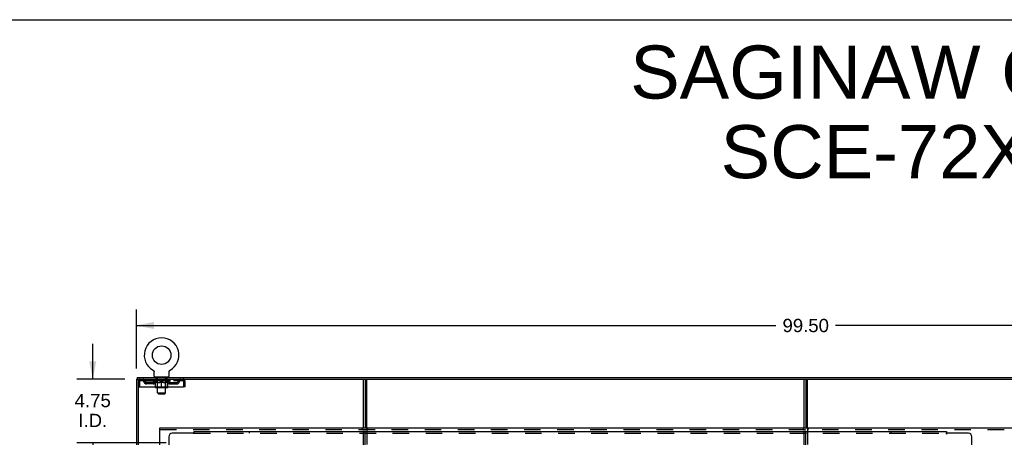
# Model space of a CAD drawing. Header units: inches. Extents: x 0 to 224, y 0 to 145.
# Tile 10 of 13: x 76 to 150, y 114 to 145. Entities that reach past the tile are written whole.
import ezdxf

# ---------------------------------------------------------------- set-up
doc = ezdxf.new("R2010")
doc.units = ezdxf.units.IN
doc.header["$LTSCALE"] = 12.302632
doc.header["$MEASUREMENT"] = 0
doc.linetypes.add('HIDDEN', pattern=[0.2, 0.1, -0.1])
doc.layers.get('0').update_dxf_attribs({"linetype": 'CONTINUOUS'})
for name, color, linetype in [('DEFAULT_2', 8, 'HIDDEN'), ('DIMENSIONS', 7, 'CONTINUOUS'), ('SUBPANELS', 7, 'CONTINUOUS')]:
    doc.layers.add(name, color=color, linetype=linetype)
doc.styles.get("Standard").update_dxf_attribs({"font": 'arial.ttf'})
doc.dimstyles.new('DIMSTYLE_1', dxfattribs={"dimtxt": 0.986842, "dimasz": 1.315789, "dimexe": 0.09, "dimexo": 0.07, "dimgap": 0.0375, "dimtad": 0, "dimtih": 1, "dimtoh": 1, "dimzin": 4, "dimdsep": 46, "dimtxsty": 'Standard', "dimblk": '_FILLED', "dimblk1": '_FILLED', "dimblk2": '_FILLED', "dimcen": 0.09, "dimadec": 3, "dimazin": 1, "dimtfac": 1, "dimtdec": 3, "dimtofl": 0, "dimtmove": 0, "dimatfit": 3, "dimldrblk": '_FILLED', "dimfxl": 0, "dimtolj": 1, "dimtzin": 4, "dimarcsym": 0})

# ---------------------------------------------------------------- blocks, each defined once
blk = doc.blocks.new('_FILLED')
at = {"color": 0, "linetype": 'ByBlock'}
blk.add_solid([(0, 0), (-1, 0.2), (-1, -0.2)], dxfattribs=at)
blk = doc.blocks.new('*D6')
at = {"layer": 'DIMENSIONS', "color": 2, "linetype": 'Continuous'}
for p, q in [((85.153, 118.797), (85.153, 123.175)), ((184.653, 118.797), (184.653, 123.175)), ((85.153, 121.991), (132.686, 121.991)), ((184.653, 121.991), (137.121, 121.991))]:
    blk.add_line(p, q, dxfattribs=at)
at = {"layer": 'DIMENSIONS', "color": 2, "linetype": 'Continuous', "xscale": 1.3157894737, "yscale": 1.3157894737, "zscale": 1.3157894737, "rotation": 180}
blk.add_blockref('_FILLED', (85.153, 121.991), dxfattribs=at)
at = {"layer": 'DIMENSIONS', "color": 2, "linetype": 'Continuous', "xscale": 1.3157894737, "yscale": 1.3157894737, "zscale": 1.3157894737}
blk.add_blockref('_FILLED', (184.653, 121.991), dxfattribs=at)
at = {"layer": 'DIMENSIONS', "color": 2, "linetype": 'Continuous', "insert": (134.903, 122.484), "char_height": 0.9868, "width": 3.44844, "attachment_point": 2, "line_spacing_factor": 0.9}
blk.add_mtext('99.50', dxfattribs=at)
blk = doc.blocks.new('*D12')
at = {"layer": 'DIMENSIONS', "color": 2, "linetype": 'Continuous'}
for p, q in [((81.912, 118.001), (81.912, 120.633)), ((84.295, 118.001), (80.727, 118.001)), ((87.357, 113.251), (80.727, 113.251)), ((81.912, 113.251), (81.912, 110.62))]:
    blk.add_line(p, q, dxfattribs=at)
at = {"layer": 'DIMENSIONS', "color": 2, "linetype": 'Continuous', "xscale": 1.3157894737, "yscale": 1.3157894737, "zscale": 1.3157894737}
for p, rotation in [((81.912, 118.001), 270), ((81.912, 113.251), 90)]:
    blk.add_blockref('_FILLED', p, dxfattribs=dict(at, rotation=rotation))
at = {"layer": 'DIMENSIONS', "color": 2, "linetype": 'Continuous', "insert": (81.912, 116.901), "char_height": 0.9868, "width": 2.68172, "attachment_point": 2, "line_spacing_factor": 0.9}
blk.add_mtext('4.75\\PI.D.', dxfattribs=at)

msp = doc.modelspace()

# ---------------------------------------------------------------- hatches: boundary and pattern name
at = {"linetype": 'Continuous'}
h = msp.add_hatch(dxfattribs=at)
h.set_pattern_fill('DEFAULT__2', color=2, scale=1000000000.0, angle=125, style=0, pattern_type=0)
h.set_pattern_definition([(125, (0, 0), (-819200000, -573600000), [])])
edge = h.paths.add_edge_path()
edge.add_line((85.278, 118.001), (85.278, 46.251))
edge.add_line((85.153, 46.251), (85.278, 46.251))
edge.add_line((85.153, 118.001), (85.153, 46.251))
edge.add_line((85.153, 118.001), (85.278, 118.001))
h = msp.add_hatch(dxfattribs=at)
h.set_pattern_fill('DEFAULT__4', color=2, scale=38602.009263, angle=165, style=0, pattern_type=0)
h.set_pattern_definition([(165, (0, 0), (-9990, -37287), [])])
edge = h.paths.add_edge_path()
edge.add_line((85.216, 118.001), (184.591, 118.001))
edge.add_line((85.216, 118.126), (85.216, 118.001))
edge.add_line((85.216, 118.126), (184.591, 118.126))
edge.add_line((184.591, 118.126), (184.591, 118.001))

# ---------------------------------------------------------------- linework, layer by layer
at = {"color": 7, "linetype": 'Continuous'}
for p, q in [((0, 144.737), (223.684, 144.737)), ((86.393, 118.664), (86.393, 118.664)), ((86.393, 118.664), (86.397, 118.662)), ((86.396, 118.663), (86.394, 118.664)), ((86.397, 118.662), (86.402, 118.659)), ((86.402, 118.659), (86.406, 118.656)), ((86.406, 118.656), (86.41, 118.653)), ((86.41, 118.653), (86.414, 118.65)), ((86.414, 118.65), (86.418, 118.647)), ((86.418, 118.647), (86.422, 118.643)), ((86.421, 118.643), (86.425, 118.64)), ((86.425, 118.64), (86.429, 118.636)), ((86.428, 118.636), (86.432, 118.632)), ((86.432, 118.632), (86.435, 118.628)), ((86.435, 118.628), (86.438, 118.624)), ((86.438, 118.624), (86.441, 118.62)), ((86.441, 118.62), (86.444, 118.616)), ((86.444, 118.616), (86.447, 118.611)), ((86.446, 118.611), (86.449, 118.607)), ((86.449, 118.607), (86.451, 118.602)), ((86.451, 118.603), (86.453, 118.598)), ((86.453, 118.598), (86.455, 118.593)), ((86.455, 118.593), (86.457, 118.588)), ((86.457, 118.588), (86.459, 118.584)), ((86.459, 118.584), (86.46, 118.579)), ((86.46, 118.579), (86.462, 118.574)), ((86.462, 118.574), (86.463, 118.569)), ((86.463, 118.569), (86.464, 118.564)), ((86.464, 118.564), (86.465, 118.559)), ((86.465, 118.559), (86.465, 118.554)), ((87.591, 118.549), (87.592, 118.554)), ((87.592, 118.559), (87.593, 118.564)), ((87.592, 118.554), (87.592, 118.559)), ((87.593, 118.564), (87.594, 118.569)), ((87.594, 118.569), (87.595, 118.574)), ((87.595, 118.574), (87.596, 118.579)), ((87.596, 118.579), (87.598, 118.584)), ((87.598, 118.584), (87.6, 118.588)), ((87.6, 118.588), (87.601, 118.593)), ((87.601, 118.593), (87.603, 118.598)), ((87.603, 118.598), (87.606, 118.603)), ((87.605, 118.602), (87.608, 118.607)), ((87.608, 118.607), (87.61, 118.611)), ((87.61, 118.611), (87.613, 118.616)), ((87.613, 118.616), (87.616, 118.62)), ((87.616, 118.62), (87.619, 118.624)), ((87.619, 118.624), (87.622, 118.628)), ((87.622, 118.628), (87.625, 118.632)), ((87.625, 118.632), (87.628, 118.636)), ((87.628, 118.636), (87.632, 118.64)), ((87.632, 118.64), (87.635, 118.643)), ((87.635, 118.643), (87.639, 118.647)), ((87.639, 118.647), (87.643, 118.65)), ((87.643, 118.65), (87.647, 118.653)), ((87.647, 118.653), (87.651, 118.656)), ((87.651, 118.656), (87.655, 118.659)), ((87.655, 118.659), (87.659, 118.662)), ((87.655, 118.659), (87.656, 118.66)), ((87.659, 118.662), (87.664, 118.664)), ((87.662, 118.664), (87.661, 118.663)), ((87.664, 118.664), (87.664, 118.664)), ((85.153, 118.001), (85.153, 46.251)), ((85.153, 118.001), (184.653, 118.001)), ((85.216, 118.126), (85.216, 118.001)), ((85.216, 118.126), (184.591, 118.126)), ((85.278, 118.001), (85.278, 46.251)), ((85.278, 117.834), (85.382, 117.834)), ((85.382, 117.834), (85.382, 117.439)), ((86.466, 118.544), (86.466, 118.539)), ((86.466, 118.225), (86.466, 118.539)), ((86.528, 118.156), (86.528, 118.126)), ((87.528, 118.156), (86.528, 118.156)), ((87.528, 118.156), (87.528, 118.126)), ((87.591, 118.225), (87.591, 118.539)), ((88.674, 117.439), (88.674, 117.834)), ((88.778, 117.834), (88.674, 117.834)), ((102.028, 114.376), (102.028, 118.001)), ((102.153, 118.001), (102.153, 114.376)), ((134.903, 118.001), (134.903, 114.376)), ((85.278, 117.439), (85.382, 117.439)), ((86.565, 117.397), (86.565, 117.439)), ((87.455, 117.36), (86.602, 117.36)), ((86.728, 116.975), (86.728, 117.36)), ((87.028, 117.36), (87.028, 117.439)), ((87.328, 116.975), (87.328, 117.36)), ((87.492, 117.397), (87.492, 117.439)), ((88.778, 117.439), (88.674, 117.439)), ((86.797, 116.906), (86.728, 116.975)), ((86.728, 116.975), (87.328, 116.975)), ((86.797, 116.906), (87.259, 116.906)), ((87.259, 116.906), (87.328, 116.975)), ((86.903, 112.126), (86.903, 114.376)), ((86.903, 114.376), (182.028, 114.376))]:
    msp.add_line(p, q, dxfattribs=at)
at = {"color": 3, "linetype": 'Continuous'}
for p, q in [((85.412, 117.439), (85.412, 117.834)), ((88.644, 117.834), (88.644, 117.439)), ((88.778, 117.439), (88.778, 117.834)), ((102.278, 114.376), (102.278, 118.001)), ((134.778, 114.376), (134.778, 118.001)), ((135.028, 114.376), (135.028, 118.001)), ((85.412, 117.439), (88.644, 117.439))]:
    msp.add_line(p, q, dxfattribs=at)
at = {"color": 7, "linetype": 'Continuous'}
for points in [[(86.465, 118.554), (86.466, 118.549), (86.466, 118.544)], [(87.591, 118.539), (87.591, 118.544), (87.591, 118.549)], [(87.591, 118.539), (87.591, 118.544), (87.591, 118.549)]]:
    msp.add_lwpolyline(points, dxfattribs=at)
at = {"color": 3, "linetype": 'Continuous'}
for points in [[(85.412, 117.834), (85.415, 117.853), (85.417, 117.871), (85.419, 117.889), (85.422, 117.907), (85.424, 117.923), (85.427, 117.938), (85.429, 117.952), (85.431, 117.965), (85.434, 117.976), (85.436, 117.985), (85.438, 117.992), (85.441, 117.997), (85.443, 118), (85.445, 118.001)], [(88.611, 118.001), (88.614, 118), (88.616, 117.997), (88.618, 117.992), (88.621, 117.985), (88.623, 117.976), (88.626, 117.965), (88.628, 117.952), (88.63, 117.938), (88.633, 117.923), (88.635, 117.907), (88.637, 117.889), (88.64, 117.871), (88.642, 117.853), (88.644, 117.834)]]:
    msp.add_lwpolyline(points, dxfattribs=at)
at = {"color": 7, "linetype": 'Continuous'}
msp.add_circle((87.028, 119.784), 0.688, dxfattribs=at)
for centre, radius, start, end in [((87.028, 119.784), 1.288, 299.50527, 240.49473), ((85.445, 117.834), 0.063, 114.01843, 180), ((86.535, 118.225), 0.069, 180, 265), ((87.522, 118.225), 0.069, 275, 360), ((88.611, 117.834), 0.063, 0, 65.98157), ((86.602, 117.397), 0.0371, 180, 270), ((87.455, 117.397), 0.0371, 270, 360)]:
    msp.add_arc(centre, radius, start, end, dxfattribs=at)
at = {"color": 3, "linetype": 'Continuous'}
for centre, start, end in [((85.445, 117.834), 90, 180), ((88.611, 117.834), 0, 90)]:
    msp.add_arc(centre, 0.167, start, end, dxfattribs=at)
at = {"layer": 'DEFAULT_2', "color": 8, "linetype": 'HIDDEN'}
for p, q in [((86.4, 118.66), (86.402, 118.659)), ((85.445, 117.897), (85.445, 118.001)), ((85.445, 117.897), (88.611, 117.897)), ((85.997, 118.001), (85.997, 117.897)), ((86.395, 117.871), (86.395, 117.918)), ((86.554, 117.76), (86.395, 117.871)), ((87.662, 117.871), (86.395, 117.871)), ((86.405, 117.912), (86.405, 117.918)), ((86.413, 117.908), (86.413, 117.912)), ((86.413, 117.908), (87.643, 117.908)), ((86.422, 117.908), (86.422, 117.912)), ((86.423, 117.908), (86.423, 117.912)), ((86.433, 117.912), (86.433, 117.918)), ((86.45, 117.908), (86.45, 117.912)), ((86.451, 117.908), (86.451, 117.912)), ((86.48, 117.912), (86.48, 117.918)), ((86.494, 117.908), (86.494, 117.912)), ((86.497, 117.908), (86.497, 117.912)), ((86.701, 117.911), (86.5, 117.911)), ((86.543, 117.912), (86.543, 117.918)), ((86.545, 117.908), (86.545, 117.911)), ((86.545, 117.908), (86.545, 117.911)), ((86.548, 117.908), (86.548, 117.911)), ((86.556, 117.908), (86.556, 117.912)), ((86.556, 117.908), (86.556, 117.911)), ((86.559, 117.908), (86.559, 117.912)), ((86.562, 117.908), (86.562, 117.912)), ((86.567, 117.908), (86.567, 117.911)), ((86.581, 117.908), (86.581, 117.911)), ((86.591, 117.897), (86.591, 118.001)), ((86.599, 117.908), (86.599, 117.914)), ((86.599, 117.908), (86.599, 117.911)), ((86.62, 117.908), (86.62, 117.911)), ((86.62, 117.908), (86.62, 117.911)), ((86.621, 117.912), (86.621, 117.918)), ((86.625, 118.001), (86.625, 118.156)), ((86.631, 117.908), (86.631, 117.912)), ((86.635, 117.908), (86.635, 117.912)), ((86.644, 117.908), (86.644, 117.911)), ((86.656, 117.908), (86.656, 117.915)), ((86.663, 118.066), (86.663, 118.146)), ((86.671, 117.908), (86.671, 117.911)), ((86.733, 118.056), (86.673, 118.056)), ((86.674, 117.908), (86.674, 117.911)), ((86.701, 117.908), (86.701, 117.911)), ((86.768, 117.911), (86.706, 117.911)), ((86.712, 117.912), (86.712, 117.918)), ((86.716, 117.4), (86.716, 117.868)), ((86.719, 117.908), (86.719, 117.912)), ((86.723, 117.908), (86.723, 117.912)), ((86.728, 117.36), (86.728, 118.046)), ((86.729, 117.908), (86.729, 117.917)), ((86.733, 117.908), (86.733, 117.911)), ((86.744, 117.908), (86.744, 117.911)), ((86.768, 117.908), (86.768, 117.911)), ((86.843, 117.911), (86.784, 117.911)), ((86.805, 117.908), (86.805, 117.911)), ((86.812, 117.912), (86.812, 117.918)), ((86.816, 117.908), (86.816, 117.912)), ((86.818, 117.908), (86.818, 117.918)), ((86.821, 117.908), (86.821, 117.912)), ((86.828, 117.908), (86.828, 117.912)), ((86.843, 117.908), (86.843, 117.911)), ((86.924, 117.911), (86.869, 117.911)), ((86.882, 117.908), (86.882, 117.911)), ((86.914, 117.911), (86.991, 117.916)), ((86.918, 117.912), (86.918, 117.918)), ((86.919, 117.918), (86.918, 117.918)), ((86.919, 117.912), (86.919, 117.918)), ((86.919, 117.908), (86.919, 117.912)), ((86.923, 117.908), (86.923, 117.912)), ((86.924, 117.908), (86.924, 117.912)), ((86.924, 117.908), (86.924, 117.911)), ((86.959, 117.911), (87.024, 117.911)), ((86.965, 117.908), (86.965, 117.911)), ((86.97, 117.911), (86.97, 117.915)), ((86.991, 117.911), (86.991, 117.916)), ((87.008, 117.908), (87.008, 117.911)), ((87.026, 117.912), (87.026, 117.912)), ((87.026, 117.908), (87.026, 117.912)), ((87.026, 117.908), (87.026, 117.912)), ((87.028, 117.912), (87.028, 117.918)), ((87.028, 117.918), (87.143, 117.911)), ((87.031, 117.908), (87.031, 117.912)), ((87.031, 117.908), (87.031, 117.912)), ((87.031, 117.912), (87.031, 117.912)), ((87.049, 117.908), (87.049, 117.911)), ((87.049, 117.911), (87.097, 117.911)), ((87.092, 117.908), (87.092, 117.911)), ((87.133, 117.908), (87.133, 117.912)), ((87.133, 117.908), (87.133, 117.911)), ((87.133, 117.911), (87.187, 117.911)), ((87.134, 117.908), (87.134, 117.912)), ((87.138, 117.912), (87.138, 117.918)), ((87.138, 117.912), (87.138, 117.918)), ((87.138, 117.918), (87.138, 117.918)), ((87.138, 117.908), (87.138, 117.912)), ((87.174, 117.908), (87.174, 117.911)), ((87.213, 117.908), (87.213, 117.911)), ((87.213, 117.911), (87.273, 117.911)), ((87.229, 117.908), (87.229, 117.912)), ((87.236, 117.908), (87.236, 117.912)), ((87.239, 117.908), (87.239, 117.918)), ((87.241, 117.908), (87.241, 117.912)), ((87.245, 117.912), (87.245, 117.918)), ((87.252, 117.908), (87.252, 117.911)), ((87.288, 117.908), (87.288, 117.911)), ((87.288, 117.911), (87.35, 117.911)), ((87.312, 117.908), (87.312, 117.911)), ((87.383, 118.056), (87.323, 118.056)), ((87.323, 117.908), (87.323, 117.911)), ((87.328, 117.36), (87.328, 118.046)), ((87.328, 117.908), (87.328, 117.917)), ((87.334, 117.908), (87.334, 117.912)), ((87.338, 117.908), (87.338, 117.912)), ((87.341, 117.4), (87.341, 117.868)), ((87.345, 117.912), (87.345, 117.918)), ((87.355, 117.908), (87.355, 117.911)), ((87.355, 117.911), (87.557, 117.911)), ((87.383, 117.908), (87.383, 117.911)), ((87.386, 117.908), (87.386, 117.911)), ((87.393, 118.066), (87.393, 118.146)), ((87.401, 117.908), (87.401, 117.915)), ((87.412, 117.908), (87.412, 117.911)), ((87.422, 117.908), (87.422, 117.912)), ((87.426, 117.908), (87.426, 117.912)), ((87.431, 118.001), (87.431, 118.156)), ((87.435, 117.912), (87.435, 117.918)), ((87.437, 117.908), (87.437, 117.911)), ((87.437, 117.908), (87.437, 117.911)), ((87.457, 117.908), (87.457, 117.914)), ((87.458, 117.908), (87.458, 117.911)), ((87.466, 117.897), (87.466, 118.001)), ((87.476, 117.908), (87.476, 117.911)), ((87.49, 117.908), (87.49, 117.911)), ((87.494, 117.908), (87.494, 117.912)), ((87.498, 117.908), (87.498, 117.912)), ((87.501, 117.908), (87.501, 117.912)), ((87.501, 117.908), (87.501, 117.911)), ((87.502, 117.76), (87.662, 117.871)), ((87.508, 117.908), (87.508, 117.911)), ((87.511, 117.908), (87.511, 117.911)), ((87.512, 117.908), (87.512, 117.911)), ((87.513, 117.912), (87.513, 117.918)), ((87.56, 117.908), (87.56, 117.912)), ((87.562, 117.908), (87.562, 117.912)), ((87.577, 117.912), (87.577, 117.918)), ((87.605, 117.908), (87.605, 117.912)), ((87.607, 117.908), (87.607, 117.912)), ((87.623, 117.912), (87.623, 117.918)), ((87.634, 117.908), (87.634, 117.912)), ((87.634, 117.908), (87.634, 117.912)), ((87.643, 117.908), (87.643, 117.912)), ((87.652, 117.912), (87.652, 117.918)), ((87.662, 117.871), (87.662, 117.918)), ((88.06, 118.001), (88.06, 117.897)), ((88.611, 118.001), (88.611, 117.897)), ((85.914, 117.646), (85.914, 117.75)), ((86.397, 117.75), (85.914, 117.75)), ((86.397, 117.646), (85.914, 117.646)), ((86.164, 117.646), (86.164, 117.75)), ((86.554, 117.76), (86.565, 117.76)), ((86.565, 117.439), (86.565, 117.803)), ((86.565, 117.802), (86.589, 117.793)), ((86.716, 117.4), (86.676, 117.36)), ((86.707, 117.76), (86.887, 117.76)), ((86.728, 117.4), (86.716, 117.4)), ((86.716, 117.4), (87.341, 117.4)), ((87.028, 117.439), (87.028, 117.804)), ((87.17, 117.76), (87.35, 117.76)), ((87.341, 117.4), (87.328, 117.4)), ((87.341, 117.4), (87.381, 117.36)), ((87.492, 117.439), (87.492, 117.803)), ((87.492, 117.76), (87.502, 117.76)), ((87.66, 117.75), (88.143, 117.75)), ((87.66, 117.646), (88.143, 117.646)), ((87.893, 117.646), (87.893, 117.75)), ((88.143, 117.646), (88.143, 117.75)), ((86.903, 114.251), (182.028, 114.251)), ((101.966, 114.251), (101.966, 114.376)), ((102.028, 53.876), (102.028, 114.376)), ((102.153, 53.876), (102.153, 114.376)), ((102.278, 114.376), (102.278, 53.876)), ((102.341, 114.376), (102.341, 114.251)), ((134.716, 114.376), (134.716, 114.251)), ((134.778, 53.876), (134.778, 114.376)), ((134.903, 53.876), (134.903, 114.376)), ((135.028, 114.376), (135.028, 53.876)), ((135.091, 114.376), (135.091, 114.251))]:
    msp.add_line(p, q, dxfattribs=at)
for points in [[(85.412, 117.834), (85.415, 117.841), (85.417, 117.848), (85.419, 117.855), (85.422, 117.862), (85.424, 117.868), (85.427, 117.873), (85.429, 117.879), (85.431, 117.883), (85.434, 117.888), (85.436, 117.891), (85.438, 117.894), (85.441, 117.896), (85.443, 117.897), (85.445, 117.897)], [(88.611, 117.897), (88.614, 117.897), (88.616, 117.896), (88.618, 117.894), (88.621, 117.891), (88.623, 117.888), (88.626, 117.883), (88.628, 117.879), (88.63, 117.873), (88.633, 117.868), (88.635, 117.862), (88.637, 117.855), (88.64, 117.848), (88.642, 117.841), (88.644, 117.834)], [(86.715, 117.76), (86.69, 117.764), (86.665, 117.77), (86.641, 117.777), (86.616, 117.785), (86.59, 117.793), (86.565, 117.803)], [(86.589, 117.793), (86.614, 117.784), (86.637, 117.777), (86.661, 117.77), (86.684, 117.765), (86.707, 117.76)], [(87.028, 117.804), (87.002, 117.794), (86.977, 117.785), (86.952, 117.777), (86.927, 117.77), (86.902, 117.764), (86.877, 117.76)], [(86.887, 117.76), (86.91, 117.765), (86.934, 117.77), (86.957, 117.777), (86.981, 117.784), (87.004, 117.793), (87.028, 117.802)], [(87.179, 117.76), (87.155, 117.765), (87.13, 117.77), (87.105, 117.777), (87.08, 117.785), (87.054, 117.794), (87.028, 117.804)], [(87.028, 117.802), (87.053, 117.793), (87.077, 117.784), (87.1, 117.777), (87.123, 117.77), (87.147, 117.765), (87.17, 117.76)], [(87.492, 117.803), (87.466, 117.793), (87.441, 117.784), (87.416, 117.777), (87.391, 117.77), (87.366, 117.764), (87.342, 117.76)], [(87.35, 117.76), (87.373, 117.765), (87.396, 117.77), (87.42, 117.777), (87.444, 117.784)], [(87.444, 117.784), (87.468, 117.793), (87.492, 117.802)]]:
    msp.add_lwpolyline(points, dxfattribs=at)
for centre, radius, start, end in [((85.445, 117.834), 0.063, 90, 114.01843), ((85.625, 117.834), 0.167, 8.07163, 90), ((85.625, 117.835), 0.0625, 7.98631, 90), ((85.914, 117.875), 0.229, 187.98631, 270), ((85.914, 117.875), 0.125, 188.07163, 270), ((86.397, 117.875), 0.125, 270, 351.92837), ((86.397, 117.875), 0.229, 270, 352.01369), ((86.686, 117.834), 0.167, 90, 171.92837), ((86.535, 118.225), 0.069, 265, 270), ((86.685, 117.835), 0.0625, 90, 172.01369), ((86.653, 118.146), 0.01, 0, 90), ((86.673, 118.066), 0.01, 180, 270), ((86.676, 117.868), 0.0398, 0, 90), ((86.718, 118.046), 0.01, 0, 90), ((87.338, 118.046), 0.01, 90, 180), ((87.381, 117.868), 0.0398, 90, 180), ((87.371, 117.834), 0.167, 8.07163, 90), ((87.371, 117.835), 0.0625, 7.98631, 90), ((87.383, 118.066), 0.01, 270, 360), ((87.403, 118.146), 0.01, 90, 180), ((87.66, 117.875), 0.229, 187.98631, 270), ((87.522, 118.225), 0.069, 270, 275), ((87.66, 117.875), 0.125, 188.07163, 270), ((88.143, 117.875), 0.125, 270, 351.92837), ((88.143, 117.875), 0.229, 270, 352.01369), ((88.432, 117.834), 0.167, 90, 171.92837), ((88.432, 117.835), 0.0625, 90, 172.01369), ((88.611, 117.834), 0.063, 65.98157, 90)]:
    msp.add_arc(centre, radius, start, end, dxfattribs=at)
for centre, major_axis, ratio, start_param, end_param in [((87.028, 117.918), (0.633, 0.007), 0.05963, 2.96643, 3.140963), ((86.375, 117.906), (0.198, 0), 0.060556, 0.430652, 1.470503), ((87.028, 117.918), (0.633, 0), 0.060556, -3.141593, -2.96706), ((86.375, 117.9), (0.198, 0.002), 0.05963, 1.376596, 1.469874), ((87.028, 117.918), (0.633, 0.013), 0.05688, 2.791345, 2.965878), ((86.351, 117.906), (0.198, 0.002), 0.05963, 0.25549, 1.295341), ((86.419, 117.906), (0.198, -0.002), 0.05963, 0.605815, 1.645666), ((87.028, 117.918), (0.633, -0.007), 0.05963, -2.96643, -2.791898), ((86.419, 117.9), (0.198, 0), 0.060556, 1.551758, 1.645036), ((86.351, 117.9), (0.198, 0.004), 0.05688, 1.20151, 1.294789), ((86.421, 117.902), (0.164, 0.002), 0.05963, 1.065228, 1.614276), ((86.401, 117.902), (0.164, 0.003), 0.05688, 0.890143, 1.43919), ((86.459, 117.902), (0.164, 0), 0.060556, 1.240391, 1.789438), ((87.028, 117.918), (0.633, 0.019), 0.052395, 2.616403, 2.790936), ((86.347, 117.906), (0.198, 0.004), 0.05688, 0.080405, 1.120256), ((86.482, 117.906), (0.198, -0.004), 0.05688, 0.7809, 1.820751), ((87.028, 117.918), (0.633, -0.013), 0.05688, -2.791345, -2.616812), ((86.482, 117.9), (0.198, -0.002), 0.05963, 1.72692, 1.820198), ((86.347, 117.9), (0.198, 0.006), 0.052395, 1.026568, 1.119847), ((86.4, 117.902), (0.164, 0.005), 0.052395, 0.715201, 1.264248), ((86.514, 117.902), (0.164, -0.002), 0.05963, 1.415553, 1.9646), ((87.028, 117.918), (0.633, 0.025), 0.046319, 2.441654, 2.616187), ((86.561, 117.906), (0.198, -0.006), 0.052395, 0.955842, 1.995693), ((87.028, 117.918), (0.633, -0.019), 0.052395, -2.616403, -2.44187), ((86.364, 117.906), (0.198, 0.006), 0.052395, -0.094537, 0.945314), ((86.561, 117.9), (0.198, -0.004), 0.05688, 1.902006, 1.995284), ((86.364, 117.9), (0.198, 0.008), 0.046319, 0.851819, 0.945098), ((86.419, 117.902), (0.164, 0.006), 0.046319, 0.540452, 1.089499), ((86.585, 117.902), (0.164, -0.003), 0.05688, 1.590638, 2.139686), ((87.028, 117.918), (0.633, 0.029), 0.038841, 2.267123, 2.441656), ((86.655, 117.906), (0.198, -0.008), 0.046319, 1.130591, 2.170442), ((86.401, 117.906), (0.198, 0.008), 0.046319, -0.269286, 0.770565), ((87.028, 117.918), (0.633, -0.025), 0.046319, -2.441654, -2.267121), ((86.655, 117.9), (0.198, -0.006), 0.052395, 2.076947, 2.170226), ((86.401, 117.9), (0.198, 0.009), 0.038841, 0.677289, 0.770567), ((86.456, 117.902), (0.164, 0.008), 0.038841, 0.365921, 0.914969), ((86.67, 117.902), (0.164, -0.005), 0.052395, 1.76558, 2.314627), ((87.028, 117.918), (0.633, 0.033), 0.030195, 2.09281, 2.267343), ((86.76, 117.906), (0.198, -0.009), 0.038841, 1.305122, 2.344973), ((86.458, 117.906), (0.198, 0.009), 0.038841, -0.443817, 0.596034), ((87.028, 117.918), (0.633, -0.029), 0.038841, -2.267123, -2.092591), ((86.76, 117.9), (0.198, -0.008), 0.046319, 2.251696, 2.344975), ((86.458, 117.9), (0.198, 0.01), 0.030195, 0.502975, 0.596254), ((86.51, 117.902), (0.164, 0.009), 0.030195, 0.191608, 0.740655), ((86.766, 117.902), (0.164, -0.006), 0.046319, 1.940329, 2.489376), ((86.531, 117.906), (0.198, 0.01), 0.030195, 5.665055, 6.704906), ((87.028, 117.918), (0.633, 0.036), 0.020645, 8.201872, 8.376405), ((86.873, 117.906), (0.198, -0.01), 0.030195, 1.479435, 2.519286), ((87.028, 117.918), (0.633, -0.033), 0.030195, -2.09281, -1.918277), ((86.873, 117.9), (0.198, -0.009), 0.038841, 2.426227, 2.519505), ((86.531, 117.9), (0.198, 0.011), 0.020645, 0.328852, 0.422131), ((86.58, 117.902), (0.164, 0.009), 0.020645, 6.30067, 6.849717), ((86.869, 117.902), (0.164, -0.008), 0.038841, 2.11486, 2.663907), ((86.62, 117.906), (0.198, 0.011), 0.020645, -0.792253, 0.247598), ((87.028, 117.918), (0.633, 0.038), 0.010478, 1.744704, 1.919237), ((86.99, 117.906), (0.198, -0.011), 0.020645, 1.653558, 2.693409), ((87.028, 117.918), (0.633, -0.036), 0.020645, -1.918687, -1.744154), ((86.99, 117.9), (0.198, -0.01), 0.030195, 2.60054, 2.693819), ((86.62, 117.9), (0.198, 0.012), 0.010478, 0.154869, 0.248148), ((86.664, 117.902), (0.164, 0.01), 0.010478, 6.126688, 6.675735), ((86.977, 117.902), (0.164, -0.009), 0.030195, 2.289173, 2.83822), ((86.721, 117.906), (0.198, 0.012), 0.010478, -0.966236, -0.000846), ((87.109, 117.906), (0.198, -0.012), 0.010478, 1.827541, 2.867392), ((87.028, 117.918), (0.633, -0.038), 0.010478, -1.744704, -1.570171), ((87.109, 117.9), (0.198, -0.011), 0.020645, 2.774664, 2.867942), ((87.087, 117.902), (0.164, -0.009), 0.020645, 2.463296, 3.012344), ((86.948, 117.906), (0.198, 0.012), 0.010478, 0.274201, 1.314052), ((86.862, 117.902), (0.164, 0.01), 0.010478, -0.000298, 0.504314), ((86.831, 117.9), (0.198, 0.012), 0.010478, 0.192946, 0.399283), ((87.028, 117.918), (0.633, 0.038), 0.010478, -1.578586, -1.396888), ((87.226, 117.9), (0.198, -0.012), 0.010478, 2.948646, 3.041925), ((87.195, 117.902), (0.164, -0.01), 0.010478, 2.637279, 3.142076), ((87.066, 117.906), (0.198, 0.011), 0.020645, 0.448184, 1.488034), ((86.97, 117.902), (0.164, 0.009), 0.020645, 0.129249, 0.678296), ((86.948, 117.9), (0.198, 0.011), 0.020645, 0.273651, 0.366929), ((87.028, 117.918), (0.633, 0.036), 0.020645, -1.397439, -1.222906), ((87.336, 117.906), (0.198, -0.012), 0.010478, -3.140747, -2.175357), ((87.028, 117.918), (0.633, -0.038), 0.010478, 1.222355, 1.396888), ((87.184, 117.906), (0.198, 0.01), 0.030195, 0.622307, 1.662158), ((87.079, 117.902), (0.164, 0.009), 0.030195, 0.303372, 0.852419), ((87.393, 117.902), (0.164, -0.01), 0.010478, 2.749043, 3.29809), ((87.437, 117.906), (0.198, -0.011), 0.020645, 2.893995, 3.933846), ((87.066, 117.9), (0.198, 0.01), 0.030195, 0.447774, 0.541052), ((87.437, 117.9), (0.198, -0.012), 0.010478, 2.893445, 2.986723), ((87.028, 117.918), (0.633, 0.033), 0.030195, -1.223315, -1.048783), ((87.028, 117.918), (0.633, -0.036), 0.020645, 1.048373, 1.222906), ((87.297, 117.906), (0.198, 0.009), 0.038841, 0.79662, 1.836471), ((87.188, 117.902), (0.164, 0.008), 0.038841, 0.477686, 1.026733), ((87.477, 117.902), (0.164, -0.009), 0.020645, 2.57506, 3.124108), ((87.526, 117.906), (0.198, -0.01), 0.030195, 2.719872, 3.759723), ((87.402, 117.906), (0.198, 0.008), 0.046319, 0.971151, 2.011002), ((87.184, 117.9), (0.198, 0.009), 0.038841, 0.622087, 0.715366), ((87.526, 117.9), (0.198, -0.011), 0.020645, 2.719462, 2.812741), ((87.028, 117.918), (0.633, 0.029), 0.038841, -1.049002, -0.874469), ((87.028, 117.918), (0.633, -0.033), 0.030195, 0.87425, 1.048783), ((87.291, 117.902), (0.164, 0.006), 0.046319, 0.652216, 1.201263), ((87.495, 117.906), (0.198, 0.006), 0.052395, 1.1459, 2.185751), ((87.547, 117.902), (0.164, -0.009), 0.030195, 2.400937, 2.949985), ((87.599, 117.906), (0.198, -0.009), 0.038841, 2.545558, 3.585409), ((87.387, 117.902), (0.164, 0.005), 0.052395, 0.826965, 1.376012), ((87.297, 117.9), (0.198, 0.008), 0.046319, 0.796618, 0.889896), ((87.599, 117.9), (0.198, -0.01), 0.030195, 2.545339, 2.638617), ((87.575, 117.906), (0.198, 0.004), 0.05688, 1.320842, 2.360692), ((87.028, 117.918), (0.633, 0.025), 0.046319, -0.874471, -0.699939), ((87.028, 117.918), (0.633, -0.029), 0.038841, 0.699936, 0.874469), ((87.655, 117.906), (0.198, -0.008), 0.046319, 2.371028, 3.410879), ((87.601, 117.902), (0.164, -0.008), 0.038841, 2.226624, 2.775671), ((87.637, 117.906), (0.198, 0.002), 0.05963, 1.495927, 2.535778), ((87.471, 117.902), (0.164, 0.003), 0.05688, 1.001907, 1.550954), ((87.693, 117.906), (0.198, -0.006), 0.052395, 2.196279, 3.23613), ((87.638, 117.902), (0.164, -0.006), 0.046319, 2.052093, 2.601141), ((87.402, 117.9), (0.198, 0.006), 0.052395, 0.971367, 1.064645), ((87.681, 117.906), (0.198, 0), 0.060556, 1.671089, 2.71094), ((87.655, 117.9), (0.198, -0.009), 0.038841, 2.371026, 2.464304), ((87.71, 117.906), (0.198, -0.004), 0.05688, 2.021337, 3.061188), ((87.028, 117.918), (0.633, 0.019), 0.052395, -0.699723, -0.52519), ((87.028, 117.918), (0.633, -0.025), 0.046319, 0.525406, 0.699939), ((87.706, 117.906), (0.198, -0.002), 0.05963, 1.846251, 2.886102), ((87.542, 117.902), (0.164, 0.002), 0.05963, 1.176993, 1.72604), ((87.657, 117.902), (0.164, -0.005), 0.052395, 1.877344, 2.426392), ((87.598, 117.902), (0.164, 0), 0.060556, 1.352155, 1.901202), ((87.656, 117.902), (0.164, -0.003), 0.05688, 1.702402, 2.25145), ((87.636, 117.902), (0.164, -0.002), 0.05963, 1.527317, 2.076364), ((87.495, 117.9), (0.198, 0.004), 0.05688, 1.146309, 1.239587), ((87.693, 117.9), (0.198, -0.008), 0.046319, 2.196495, 2.289773), ((87.028, 117.918), (0.633, 0.013), 0.05688, -0.524781, -0.350248), ((87.028, 117.918), (0.633, -0.019), 0.052395, 0.350657, 0.52519), ((87.575, 117.9), (0.198, 0.002), 0.05963, 1.321394, 1.414673), ((87.71, 117.9), (0.198, -0.006), 0.052395, 2.021746, 2.115024), ((87.028, 117.918), (0.633, 0.007), 0.05963, -0.349695, -0.175162), ((87.028, 117.918), (0.633, -0.013), 0.05688, 0.175715, 0.350248), ((87.637, 117.9), (0.198, 0), 0.060556, 1.496556, 1.589835), ((87.706, 117.9), (0.198, -0.004), 0.05688, 1.846804, 1.940083), ((87.681, 117.9), (0.198, -0.002), 0.05963, 1.671719, 1.764997), ((87.028, 117.918), (0.633, 0), 0.060556, -0.174533, 0), ((87.028, 117.918), (0.633, -0.007), 0.05963, 0.000629, 0.175162)]:
    msp.add_ellipse(centre, major_axis=major_axis, ratio=ratio, start_param=start_param, end_param=end_param, dxfattribs=at)
at = {"layer": 'SUBPANELS', "color": 3, "linetype": 'Continuous'}
for p, q in [((87.56, 113.72), (87.56, 112.13)), ((89.399, 113.97), (87.81, 113.97)), ((89.418, 113.989), (89.411, 113.982)), ((89.435, 114.095), (89.435, 114.008)), ((89.435, 114.095), (145.372, 114.095)), ((145.372, 114.095), (145.372, 114.008)), ((146.997, 113.97), (145.407, 113.97)), ((147.247, 112.13), (147.247, 113.72))]:
    msp.add_line(p, q, dxfattribs=at)
at = {"layer": 'SUBPANELS', "color": 8, "linetype": 'HIDDEN'}
for p, q in [((89.435, 113.929), (89.435, 114.008)), ((89.435, 113.97), (145.372, 113.97)), ((93.56, 113.97), (93.56, 114.095)), ((141.247, 113.97), (141.247, 114.095)), ((145.372, 113.929), (145.372, 114.008))]:
    msp.add_line(p, q, dxfattribs=at)
at = {"layer": 'SUBPANELS', "color": 3, "linetype": 'Continuous'}
for points in [[(89.411, 113.982), (89.409, 113.98), (89.407, 113.979), (89.406, 113.977), (89.404, 113.975), (89.402, 113.973), (89.401, 113.971), (89.399, 113.97)], [(89.435, 114.008), (89.433, 114.006), (89.431, 114.004), (89.43, 114.002), (89.428, 114), (89.427, 113.998), (89.425, 113.997), (89.424, 113.995), (89.422, 113.993), (89.421, 113.992), (89.419, 113.99), (89.418, 113.989)], [(145.372, 114.008), (145.374, 114.006), (145.375, 114.004), (145.377, 114.002), (145.378, 114), (145.38, 113.998), (145.382, 113.997), (145.383, 113.995), (145.385, 113.993), (145.386, 113.992), (145.388, 113.99), (145.389, 113.989)], [(145.389, 113.989), (145.396, 113.982), (145.398, 113.98), (145.399, 113.979), (145.401, 113.977), (145.403, 113.975), (145.405, 113.973), (145.406, 113.971), (145.407, 113.97)]]:
    msp.add_lwpolyline(points, dxfattribs=at)
at = {"layer": 'SUBPANELS', "color": 8, "linetype": 'HIDDEN'}
for points in [[(89.412, 113.951), (89.409, 113.955), (89.408, 113.958), (89.407, 113.96), (89.405, 113.962), (89.404, 113.964), (89.402, 113.966), (89.401, 113.968), (89.399, 113.97)], [(89.435, 113.929), (89.433, 113.93), (89.431, 113.931), (89.429, 113.931), (89.428, 113.932), (89.426, 113.933), (89.425, 113.935), (89.423, 113.936), (89.422, 113.937), (89.42, 113.939), (89.419, 113.941), (89.418, 113.942), (89.416, 113.944), (89.415, 113.946), (89.414, 113.948), (89.412, 113.951)], [(145.372, 113.929), (145.374, 113.93), (145.376, 113.931), (145.377, 113.931), (145.379, 113.932), (145.38, 113.933), (145.382, 113.935), (145.384, 113.936), (145.385, 113.937), (145.386, 113.939), (145.388, 113.941), (145.389, 113.942), (145.391, 113.944), (145.392, 113.946), (145.393, 113.948), (145.395, 113.951), (145.397, 113.955)], [(145.397, 113.955), (145.399, 113.958), (145.4, 113.96), (145.402, 113.962), (145.403, 113.964), (145.405, 113.966), (145.406, 113.968), (145.407, 113.97)]]:
    msp.add_lwpolyline(points, dxfattribs=at)
at = {"layer": 'SUBPANELS', "color": 3, "linetype": 'Continuous'}
for centre, start, end in [((87.81, 113.72), 90, 180), ((146.997, 113.72), 0, 90)]:
    msp.add_arc(centre, 0.25, start, end, dxfattribs=at)

# ---------------------------------------------------------------- texts
at = {"layer": 'DIMENSIONS', "color": 2, "linetype": 'Continuous', "insert": (171.793, 142.815), "char_height": 3.94737, "width": 99.69673, "attachment_point": 2, "line_spacing_factor": 0.9}
msp.add_mtext('SAGINAW CONTROL & ENGINEERING\\PSCE-72XM3EQ18G     Sheet 2 of 2', dxfattribs=at)

# ---------------------------------------------------------------- dimensions: what is measured, and where the dimension line sits
at = {"layer": 'DIMENSIONS', "color": 2, "linetype": 'Continuous'}
dim = msp.add_linear_dim(base=(184.653, 121.991), p1=(85.153, 118.727), p2=(184.653, 118.727), dimstyle='DIMSTYLE_1', dxfattribs=at)
dim.commit()
dim.dimension.update_dxf_attribs({"geometry": '*D6', "text_midpoint": (134.899, 121.986), "dimtype": 160})
dim = msp.add_linear_dim(base=(81.912, 113.251), p1=(84.365, 118.001), p2=(87.427, 113.251), angle=270, text='<>\\PI.D.', dimstyle='DIMSTYLE_1', dxfattribs=at)
dim.commit()
dim.dimension.update_dxf_attribs({"geometry": '*D12', "text_midpoint": (81.912, 115.667), "dimtype": 160})

doc.saveas('drawing.dxf')
